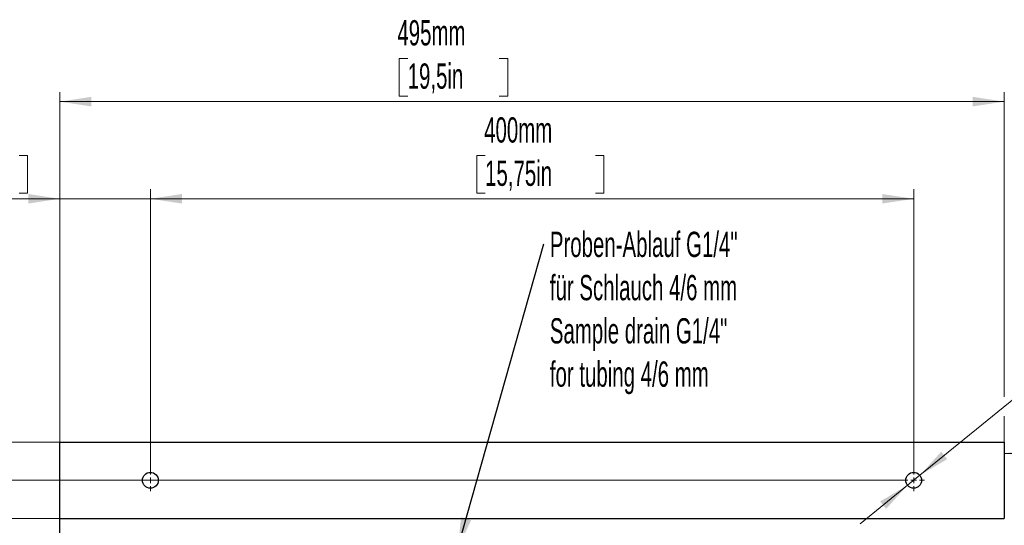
# Model space of a CAD drawing. Header units: millimetres. Extents: x 0 to 2100, y 0 to 1485.
# Tile 16 of 39: x 733 to 1249, y 917 to 1182. Entities that reach past the tile are written whole.
import ezdxf

# ---------------------------------------------------------------- set-up
doc = ezdxf.new("R2010")
doc.units = ezdxf.units.MM
doc.header["$LTSCALE"] = 5
doc.styles.add('SLDTEXTSTYLE0', font='TXT', dxfattribs={"width": 0.605})
doc.dimstyles.new('SLDDIMSTYLE0', dxfattribs={"dimtxt": 12.841593, "dimasz": 16.5, "dimexe": 0, "dimexo": 0.0625, "dimgap": 3.210398, "dimtad": 1, "dimrnd": 1e-09, "dimzin": 12, "dimdsep": 46, "dimtxsty": 'SLDTEXTSTYLE0', "dimsah": 1, "dimcen": 0.09, "dimadec": 0, "dimazin": 3, "dimtfac": 1, "dimtofl": 0, "dimtmove": 0, "dimatfit": 3, "dimfxl": 0, "dimfrac": 2, "dimtolj": 1, "dimtzin": 12, "dimarcsym": 0})
doc.dimstyles.new('SLDDIMSTYLE1', dxfattribs={"dimtxt": 12.841593, "dimasz": 16.5, "dimexe": 0, "dimexo": 0.0625, "dimgap": 3.210398, "dimtad": 1, "dimrnd": 1e-09, "dimzin": 12, "dimdsep": 46, "dimtxsty": 'SLDTEXTSTYLE0', "dimsah": 1, "dimcen": 0.09, "dimadec": 0, "dimazin": 3, "dimtfac": 1, "dimtmove": 0, "dimatfit": 0, "dimfxl": 0, "dimfrac": 2, "dimtolj": 1, "dimtzin": 12, "dimarcsym": 0})
doc.dimstyles.new('SLDDIMSTYLE2', dxfattribs={"dimtxt": 12.841593, "dimasz": 16.5, "dimexe": 0, "dimexo": 0.0625, "dimgap": 3.210398, "dimtad": 1, "dimrnd": 1e-09, "dimzin": 12, "dimdsep": 46, "dimtxsty": 'SLDTEXTSTYLE0', "dimsah": 1, "dimcen": 0.09, "dimadec": 0, "dimazin": 3, "dimtfac": 1, "dimtofl": 0, "dimtmove": 0, "dimatfit": 3, "dimfxl": 0, "dimfrac": 2, "dimtolj": 1, "dimtzin": 12, "dimarcsym": 0})
doc.dimstyles.new('SLDDIMSTYLE3', dxfattribs={"dimtxt": 12.841593, "dimasz": 16.5, "dimexe": 0, "dimexo": 0.0625, "dimgap": 3.210398, "dimtad": 1, "dimrnd": 1e-09, "dimzin": 12, "dimdsep": 46, "dimtxsty": 'SLDTEXTSTYLE0', "dimsah": 1, "dimcen": 0.09, "dimadec": 0, "dimazin": 3, "dimtfac": 1, "dimtmove": 0, "dimatfit": 0, "dimfxl": 0, "dimfrac": 2, "dimtolj": 1, "dimtzin": 12, "dimarcsym": 0})
doc.dimstyles.new('SLDDIMSTYLE4', dxfattribs={"dimtxt": 12.841593, "dimasz": 16.5, "dimexe": 0, "dimexo": 0.0625, "dimgap": 3.210398, "dimtad": 1, "dimdec": 0, "dimrnd": 1e-09, "dimzin": 12, "dimdsep": 46, "dimtxsty": 'SLDTEXTSTYLE0', "dimsah": 1, "dimcen": 0.09, "dimadec": 0, "dimazin": 3, "dimtfac": 1, "dimtmove": 0, "dimatfit": 0, "dimfxl": 0, "dimfrac": 2, "dimtolj": 1, "dimtzin": 12, "dimarcsym": 0})
doc.dimstyles.new('SLDDIMSTYLE5', dxfattribs={"dimtxt": 12.841593, "dimasz": 16.5, "dimexe": 0, "dimexo": 0.0625, "dimgap": 3.210398, "dimtad": 1, "dimrnd": 1e-09, "dimzin": 12, "dimdsep": 46, "dimtxsty": 'SLDTEXTSTYLE0', "dimsah": 1, "dimcen": 0, "dimadec": 0, "dimazin": 3, "dimtfac": 1, "dimtmove": 0, "dimatfit": 3, "dimfxl": 0, "dimfrac": 2, "dimtolj": 1, "dimtzin": 12, "dimarcsym": 0})
doc.dimstyles.new('SLDDIMSTYLE6', dxfattribs={"dimtxt": 0.18, "dimasz": 16.5, "dimexe": 0, "dimexo": 0.0625, "dimgap": 0, "dimtad": 0, "dimtih": 1, "dimtoh": 1, "dimdec": 0, "dimrnd": 1e-09, "dimzin": 0, "dimdsep": 46, "dimtxsty": 'Standard', "dimsah": 1, "dimcen": 0.09, "dimadec": 0, "dimazin": 0, "dimtfac": 16.5, "dimtdec": 0, "dimtofl": 0, "dimtmove": 0, "dimatfit": 3, "dimfxl": 0, "dimfrac": 2, "dimtolj": 1, "dimtzin": 0, "dimarcsym": 0})

# ---------------------------------------------------------------- blocks, each defined once
blk = doc.blocks.new('_D')
at = {"color": 7, "linetype": 'Continuous', "lineweight": 0}
for p, q in [((977.37, 1110.8), (972.96, 1110.8)), ((972.96, 1110.8), (972.96, 1091.07)), ((1035.19, 1110.8), (1039.6, 1110.8)), ((1039.6, 1110.8), (1039.6, 1091.07)), ((801.97, 946.39), (801.97, 1093.13)), ((972.96, 1091.07), (977.37, 1091.07)), ((1039.6, 1091.07), (1035.19, 1091.07)), ((1201.97, 946.39), (1201.97, 1093.13)), ((1201.97, 1088.13), (801.97, 1088.13))]:
    blk.add_line(p, q, dxfattribs=at)
at = {"color": 7, "linetype": 'Continuous', "lineweight": 18}
for points in [[(801.97, 1088.13), (818.47, 1085.63), (818.47, 1090.63)], [(1201.97, 1088.13), (1185.47, 1090.63), (1185.47, 1085.63)]]:
    blk.add_solid(points, dxfattribs=at)
at = {"color": 7, "linetype": 'Continuous', "lineweight": 18, "char_height": 13.229, "attachment_point": 1, "style": 'SLDTEXTSTYLE0'}
for s, insert in [('400mm', (976.88, 1130.79)), ('15,75in', (977.37, 1108.13))]:
    blk.add_mtext(s, dxfattribs=dict(at, insert=insert))
blk = doc.blocks.new('_D_1')
at = {"color": 7, "linetype": 'Continuous', "lineweight": 0}
for p, q in [((709.1, 960.74), (709.1, 1038.01)), ((686.44, 1024.3), (686.44, 1028.71)), ((686.44, 1028.71), (706.17, 1028.71)), ((706.17, 1028.71), (706.17, 1024.3)), ((686.44, 986.08), (686.44, 981.67)), ((706.17, 981.67), (706.17, 986.08)), ((686.44, 981.67), (706.17, 981.67)), ((754.47, 960.74), (704.1, 960.74)), ((709.1, 960.74), (709.1, 940.74)), ((1196.21, 940.74), (704.1, 940.74)), ((709.1, 940.74), (709.1, 908.74))]:
    blk.add_line(p, q, dxfattribs=at)
at = {"color": 7, "linetype": 'Continuous', "lineweight": 18}
for points in [[(709.1, 960.74), (711.6, 977.24), (706.6, 977.24)], [(709.1, 940.74), (706.6, 924.24), (711.6, 924.24)]]:
    blk.add_solid(points, dxfattribs=at)
at = {"color": 7, "linetype": 'Continuous', "lineweight": 18, "char_height": 13.229, "attachment_point": 1, "rotation": 90, "style": 'SLDTEXTSTYLE0'}
for s, insert in [('20mm', (666.45, 980.69)), ('0,8in', (689.11, 986.08))]:
    blk.add_mtext(s, dxfattribs=dict(at, insert=insert))
blk = doc.blocks.new('_D_2')
at = {"color": 7, "linetype": 'Continuous', "lineweight": 0}
for p, q in [((936.79, 1161.65), (932.38, 1161.65)), ((932.38, 1161.65), (932.38, 1141.93)), ((984.81, 1161.65), (989.22, 1161.65)), ((989.22, 1161.65), (989.22, 1141.93)), ((754.47, 960.74), (754.47, 1143.99)), ((932.38, 1141.93), (936.79, 1141.93)), ((989.22, 1141.93), (984.81, 1141.93)), ((1249.47, 984.38), (1249.47, 1143.99)), ((754.47, 1138.99), (1249.47, 1138.99)), ((1249.47, 960.74), (1249.47, 974.38))]:
    blk.add_line(p, q, dxfattribs=at)
at = {"color": 7, "linetype": 'Continuous', "lineweight": 18}
for points in [[(754.47, 1138.99), (770.97, 1136.49), (770.97, 1141.49)], [(1249.47, 1138.99), (1232.97, 1141.49), (1232.97, 1136.49)]]:
    blk.add_solid(points, dxfattribs=at)
at = {"color": 7, "linetype": 'Continuous', "lineweight": 18, "char_height": 13.229, "attachment_point": 1, "style": 'SLDTEXTSTYLE0'}
for s, insert in [('495mm', (931.4, 1181.65)), ('19,5in', (936.79, 1158.99))]:
    blk.add_mtext(s, dxfattribs=dict(at, insert=insert))
blk = doc.blocks.new('_D_3')
at = {"color": 7, "linetype": 'Continuous', "lineweight": 0}
for p, q in [((754.47, 960.74), (591.79, 960.74)), ((596.79, 841.74), (596.79, 960.74)), ((574.13, 923.61), (574.13, 928.02)), ((574.13, 928.02), (593.86, 928.02)), ((593.86, 928.02), (593.86, 923.61)), ((574.13, 875.59), (574.13, 871.18)), ((593.86, 871.18), (593.86, 875.59)), ((574.13, 871.18), (593.86, 871.18)), ((809.97, 841.74), (591.79, 841.74))]:
    blk.add_line(p, q, dxfattribs=at)
at = {"color": 7, "linetype": 'Continuous', "lineweight": 18}
for points in [[(596.79, 960.74), (594.29, 944.24), (599.29, 944.24)], [(596.79, 841.74), (599.29, 858.24), (594.29, 858.24)]]:
    blk.add_solid(points, dxfattribs=at)
at = {"color": 7, "linetype": 'Continuous', "lineweight": 18, "char_height": 13.229, "attachment_point": 1, "rotation": 90, "style": 'SLDTEXTSTYLE0'}
for s, insert in [('119mm', (554.14, 870.2)), ('4,69in', (576.8, 875.59))]:
    blk.add_mtext(s, dxfattribs=dict(at, insert=insert))
blk = doc.blocks.new('_D_4')
at = {"color": 7, "linetype": 'Continuous', "lineweight": 0}
for p, q in [((650.21, 960.74), (650.21, 1048.47)), ((627.55, 1034.75), (627.55, 1039.16)), ((627.55, 1039.16), (647.27, 1039.16)), ((647.27, 1039.16), (647.27, 1034.75)), ((627.55, 986.73), (627.55, 982.32)), ((647.27, 982.32), (647.27, 986.73)), ((627.55, 982.32), (647.27, 982.32)), ((754.47, 960.74), (645.21, 960.74)), ((650.21, 920.74), (650.21, 960.74)), ((704.1, 920.74), (645.21, 920.74)), ((650.21, 920.74), (650.21, 888.74)), ((754.47, 920.74), (714.1, 920.74))]:
    blk.add_line(p, q, dxfattribs=at)
at = {"color": 7, "linetype": 'Continuous', "lineweight": 18}
for points in [[(650.21, 960.74), (652.71, 977.24), (647.71, 977.24)], [(650.21, 920.74), (647.71, 904.24), (652.71, 904.24)]]:
    blk.add_solid(points, dxfattribs=at)
at = {"color": 7, "linetype": 'Continuous', "lineweight": 18, "char_height": 13.229, "attachment_point": 1, "rotation": 90, "style": 'SLDTEXTSTYLE0'}
for s, insert in [('40mm', (607.56, 986.24)), ('1,57in', (630.22, 986.73))]:
    blk.add_mtext(s, dxfattribs=dict(at, insert=insert))
blk = doc.blocks.new('_D_5')
at = {"color": 7, "linetype": 'Continuous', "lineweight": 0}
for p, q in [((685.1, 1110.8), (680.69, 1110.8)), ((680.69, 1110.8), (680.69, 1091.07)), ((733.11, 1110.8), (737.52, 1110.8)), ((737.52, 1110.8), (737.52, 1091.07)), ((680.69, 1091.07), (685.1, 1091.07)), ((737.52, 1091.07), (733.11, 1091.07)), ((754.47, 960.74), (754.47, 1093.13)), ((801.97, 946.39), (801.97, 1093.13)), ((754.47, 1088.13), (671.38, 1088.13)), ((754.47, 1088.13), (801.97, 1088.13)), ((801.97, 1088.13), (833.97, 1088.13))]:
    blk.add_line(p, q, dxfattribs=at)
at = {"color": 7, "linetype": 'Continuous', "lineweight": 18}
for points in [[(754.47, 1088.13), (737.97, 1090.63), (737.97, 1085.63)], [(801.97, 1088.13), (818.47, 1085.63), (818.47, 1090.63)]]:
    blk.add_solid(points, dxfattribs=at)
at = {"color": 7, "linetype": 'Continuous', "lineweight": 18, "char_height": 13.229, "attachment_point": 1, "style": 'SLDTEXTSTYLE0'}
for s, insert in [('48mm', (684.61, 1130.79)), ('1,87in', (685.1, 1108.13))]:
    blk.add_mtext(s, dxfattribs=dict(at, insert=insert))
blk = doc.blocks.new('_D_6')
at = {"color": 7, "linetype": 'Continuous', "lineweight": 0}
for p, q in [((1332.61, 1075.9), (1336.03, 1078.68)), ((1336.03, 1078.68), (1348.48, 1063.38)), ((1205.19, 943.36), (1356.31, 1066.27)), ((1348.48, 1063.38), (1345.06, 1060.6)), ((1295.36, 1045.6), (1291.94, 1042.82)), ((1291.94, 1042.82), (1304.39, 1027.52)), ((1304.39, 1027.52), (1307.81, 1030.3)), ((1205.19, 943.36), (1198.75, 938.12)), ((1198.75, 938.12), (1173.92, 917.93))]:
    blk.add_line(p, q, dxfattribs=at)
at = {"color": 7, "linetype": 'Continuous', "lineweight": 18}
for points in [[(1205.19, 943.36), (1219.56, 951.83), (1216.41, 955.71)], [(1198.75, 938.12), (1184.37, 929.65), (1187.52, 925.77)]]:
    blk.add_solid(points, dxfattribs=at)
at = {"color": 7, "linetype": 'Continuous', "lineweight": 18, "char_height": 13.229, "attachment_point": 1, "rotation": 39.1239, "style": 'SLDTEXTSTYLE0'}
for s, insert in [('8,3mm', (1287.73, 1065.17)), ('0,33in', (1297.05, 1043.53)), ('%%c', (1273.2, 1053.34)), ('2x', (1254.95, 1038.5))]:
    blk.add_mtext(s, dxfattribs=dict(at, insert=insert))
blk = doc.blocks.new('_D_7')
at = {"color": 7, "linetype": 'Continuous', "lineweight": 0}
for p, q in [((1402.19, 977.51), (1397.78, 977.51)), ((1397.78, 977.51), (1397.78, 957.79)), ((1450.21, 977.51), (1454.62, 977.51)), ((1454.62, 977.51), (1454.62, 957.79)), ((1599.47, 920.74), (1599.47, 959.85)), ((1249.47, 954.85), (1599.47, 954.85)), ((1397.78, 957.79), (1402.19, 957.79)), ((1454.62, 957.79), (1450.21, 957.79))]:
    blk.add_line(p, q, dxfattribs=at)
at = {"color": 7, "linetype": 'Continuous', "lineweight": 18}
for points in [[(1249.47, 954.85), (1265.97, 952.35), (1265.97, 957.35)], [(1599.47, 954.85), (1582.97, 957.35), (1582.97, 952.35)]]:
    blk.add_solid(points, dxfattribs=at)
at = {"color": 7, "linetype": 'Continuous', "lineweight": 18, "char_height": 13.229, "attachment_point": 1, "style": 'SLDTEXTSTYLE0'}
for s, insert in [('350mm', (1396.8, 997.5)), ('13,8in', (1402.19, 974.84))]:
    blk.add_mtext(s, dxfattribs=dict(at, insert=insert))
blk = doc.blocks.new('_D_9')
at = {"color": 7, "linetype": 'Continuous', "lineweight": 0}
for p, q in [((754.47, 960.74), (538.11, 960.74)), ((543.11, 960.74), (543.11, 750.74)), ((520.45, 890.01), (520.45, 894.42)), ((520.45, 894.42), (540.17, 894.42)), ((540.17, 894.42), (540.17, 890.01)), ((520.45, 842), (520.45, 837.59)), ((540.17, 837.59), (540.17, 842)), ((520.45, 837.59), (540.17, 837.59)), ((754.47, 750.74), (538.11, 750.74))]:
    blk.add_line(p, q, dxfattribs=at)
at = {"color": 7, "linetype": 'Continuous', "lineweight": 18}
for points in [[(543.11, 960.74), (540.61, 944.24), (545.61, 944.24)], [(543.11, 750.74), (545.61, 767.24), (540.61, 767.24)]]:
    blk.add_solid(points, dxfattribs=at)
at = {"color": 7, "linetype": 'Continuous', "lineweight": 18, "char_height": 13.229, "attachment_point": 1, "rotation": 90, "style": 'SLDTEXTSTYLE0'}
for s, insert in [('210mm', (500.46, 836.61)), ('8,27in', (523.12, 842))]:
    blk.add_mtext(s, dxfattribs=dict(at, insert=insert))
blk = doc.blocks.new('SW_NOTE_0')
at = {"color": 0, "linetype": 'Continuous', "lineweight": 0, "char_height": 13.2292, "attachment_point": 1, "style": 'SLDTEXTSTYLE0'}
for s, insert in [('Proben-Ablauf G1/4"', (3.09, 6.4)), ('für Schlauch 4/6 mm', (3.09, -16.24)), ('Sample drain G1/4"', (3.09, -38.88)), ('for tubing 4/6 mm', (3.09, -61.52))]:
    blk.add_mtext(s, dxfattribs=dict(at, insert=insert))
blk = doc.blocks.new('SW_CENTERMARKSYMBOL_0')
at = {"color": 0, "linetype": 'Continuous', "lineweight": 18}
for p, q in [((0, 3), (0, 5.65)), ((-3, 0), (-5.76, 0)), ((0, 0), (-1.5, 0)), ((0, 0), (0, 1.5)), ((0, 0), (1.5, 0)), ((0, 0), (0, -1.5)), ((3, 0), (5.65, 0)), ((0, -3), (0, -5.65))]:
    blk.add_line(p, q, dxfattribs=at)
blk = doc.blocks.new('SW_CENTERMARKSYMBOL_1')
at = {"color": 0, "linetype": 'Continuous', "lineweight": 18}
for p, q in [((0, 3), (0, 5.65)), ((-3, 0), (-5.65, 0)), ((0, 0), (-1.5, 0)), ((0, 0), (0, 1.5)), ((0, 0), (1.5, 0)), ((0, 0), (0, -1.5)), ((3, 0), (5.65, 0)), ((0, -3), (0, -5.65))]:
    blk.add_line(p, q, dxfattribs=at)

msp = doc.modelspace()

# ---------------------------------------------------------------- linework, layer by layer
at = {"color": 7, "linetype": 'Continuous', "lineweight": 25}
for p, q in [((754.467, 920.74), (754.467, 960.74)), ((754.467, 960.74), (1249.467, 960.74)), ((1249.467, 960.74), (1249.467, 920.74)), ((754.467, 920.74), (1249.467, 920.74)), ((754.467, 750.74), (754.467, 920.74))]:
    msp.add_line(p, q, dxfattribs=at)
for centre in [(801.967, 940.74), (1201.967, 940.74)]:
    msp.add_circle(centre, 4.15, dxfattribs=at)

# ---------------------------------------------------------------- block references
at = {"color": 7, "linetype": 'Continuous', "lineweight": 0}
for name, p in [('SW_NOTE_0', (1008.214, 1064.483)), ('SW_CENTERMARKSYMBOL_1', (801.967, 940.74)), ('SW_CENTERMARKSYMBOL_0', (1201.967, 940.74))]:
    msp.add_blockref(name, p, dxfattribs=at)

# ---------------------------------------------------------------- dimensions: what is measured, and where the dimension line sits
at = {"color": 7, "linetype": 'Continuous', "lineweight": 18}
for base, p1, p2, dimstyle, picture, middle in [((1249.467, 1138.993), (754.467, 960.74), (1249.467, 960.74), 'SLDDIMSTYLE2', '_D_2', (960.797, 1138.993)), ((801.966721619, 1088.134375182), (754.466721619, 960.740107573), (801.966721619, 946.390107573), 'SLDDIMSTYLE4', '_D_5', (709.104905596, 1088.134375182)), ((801.967, 1088.134), (1201.967, 946.39), (801.967, 946.39), 'SLDDIMSTYLE0', '_D', (1006.278, 1088.134)), ((1599.467, 954.847), (1249.467, 960.74), (1599.467, 920.74), 'SLDDIMSTYLE2', '_D_7', (1426.201, 954.847))]:
    dim = msp.add_linear_dim(base=base, p1=p1, p2=p2, dimstyle=dimstyle, dxfattribs=at)
    dim.commit()
    dim.dimension.update_dxf_attribs({"geometry": picture, "text_midpoint": middle, "dimtype": 160})
dim = msp.add_diameter_dim_2p(p1=(1205.186, 943.359), p2=(1198.747, 938.121), text='2x <>', dimstyle='SLDDIMSTYLE5', dxfattribs=at)
dim.commit()
dim.dimension.update_dxf_attribs({"geometry": '_D_6', "text_midpoint": (1320.294, 1036.984), "dimtype": 163})
for base, p1, p2, dimstyle, picture, middle in [((650.213, 960.74), (754.467, 920.74), (754.467, 960.74), 'SLDDIMSTYLE3', '_D_4', (650.213, 1010.74)), ((709.105, 940.74), (754.467, 960.74), (1196.211, 940.74), 'SLDDIMSTYLE1', '_D_1', (709.105, 1005.187)), ((543.112, 750.74), (754.467, 960.74), (754.467, 750.74), 'SLDDIMSTYLE0', '_D_9', (543.112, 866.004)), ((596.795, 960.74), (809.967, 841.74), (754.467, 960.74), 'SLDDIMSTYLE0', '_D_3', (596.795, 899.598))]:
    dim = msp.add_linear_dim(base=base, p1=p1, p2=p2, angle=90, dimstyle=dimstyle, dxfattribs=at)
    dim.commit()
    dim.dimension.update_dxf_attribs({"geometry": picture, "text_midpoint": middle, "dimtype": 160})

# ---------------------------------------------------------------- leaders
at = {"color": 7, "linetype": 'Continuous', "lineweight": 0}
msp.add_leader([(962.935, 904.74), (1008.214, 1064.483)], dimstyle='SLDDIMSTYLE6', dxfattribs=at)

doc.saveas('drawing.dxf')
